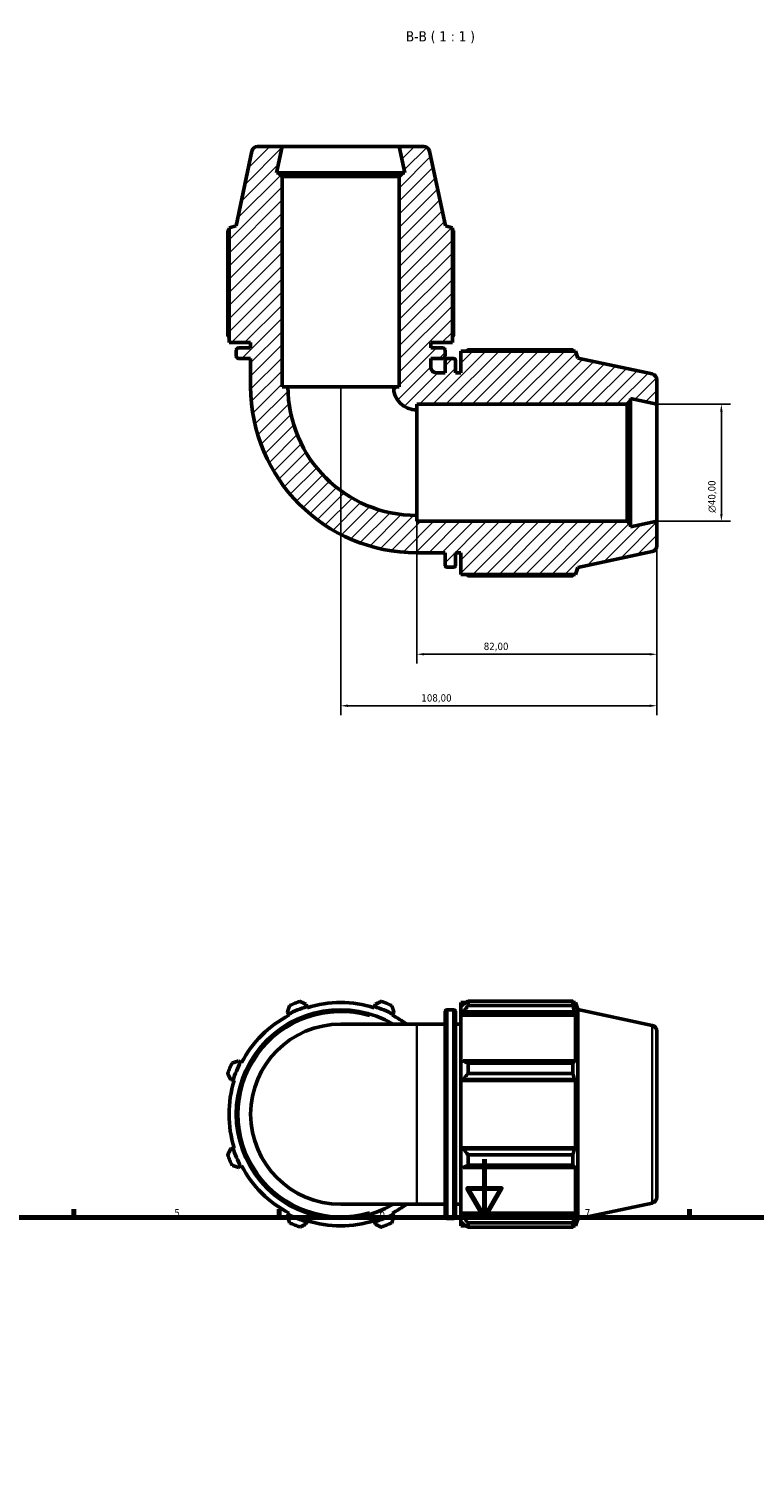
# Model space of a CAD drawing. Header units: millimetres. Extents: x 0 to 914, y 0 to 980.
# Tile 5 of 6: x 265 to 513, y 490 to 980. Entities that reach past the tile are written whole.
import ezdxf

# ---------------------------------------------------------------- set-up
doc = ezdxf.new("R2010")
doc.units = ezdxf.units.MM
for name, color, linetype, lineweight in [('Border (ISO)', 7, 'Continuous', 70), ('Dimension (ISO)', 7, 'Continuous', 25), ('Hatch (ISO)', 7, 'Continuous', 18), ('Symbol (ISO)', 7, 'Continuous', 25), ('Visible (ISO)', 7, 'Continuous', 50), ('Visible Narrow (ISO)', 7, 'Continuous', 35)]:
    doc.layers.add(name, color=color, linetype=linetype, lineweight=lineweight)
doc.styles.add('Label Text (ISO)', font='tahoma.ttf')
doc.styles.add('Note Text (ISO)', font='tahoma.ttf')
doc.dimstyles.new('Default (ISO)', dxfattribs={"dimtxt": 2.5, "dimasz": 2.5, "dimexe": 3.175, "dimexo": 0, "dimgap": 0.762, "dimtad": 1, "dimrnd": 1e-08, "dimzin": 0, "dimtxsty": 'Note Text (ISO)', "dimcen": 0.09, "dimdle": 10, "dimclrd": 256, "dimclre": 256, "dimclrt": 232, "dimazin": 0, "dimtfac": 1.40208, "dimtmove": 0, "dimatfit": 3, "dimfxl": 1, "dimtolj": 1, "dimtzin": 0, "dimlwd": -1, "dimlwe": -1, "dimarcsym": 0})

# ---------------------------------------------------------------- blocks, each defined once
blk = doc.blocks.new('Borders Default Border')
at = {"layer": 'Border (ISO)'}
for p, q in [((280.33, 574), (280.33, 576.9)), ((350.42, 574), (350.42, 576.9)), ((490.58, 574), (490.58, 576.9))]:
    blk.add_line(p, q, dxfattribs=at)
at = {"layer": 'Border (ISO)', "flags": 128}
for points in [[(420.5, 594), (420.5, 574), (414.73, 584), (426.27, 584), (420.5, 574)], [(20, 20), (20, 574), (821, 574), (821, 20), (20, 20)]]:
    blk.add_lwpolyline(points, dxfattribs=at)
at = {"layer": 'Border (ISO)', "color": 232, "true_color": 0xca0064, "char_height": 2.5, "attachment_point": 7, "style": 'Note Text (ISO)'}
for s, insert in [('5', (314.64, 574.35)), ('6', (384.66, 574.35)), ('7', (454.77, 574.4))]:
    blk.add_mtext(s, dxfattribs=dict(at, insert=insert))
blk = doc.blocks.new('*D7')
at = {"layer": 'Defpoints', "color": 0, "transparency": 16777216}
for p in [(479.41, 851.87), (479.41, 811.87), (501.41, 811.87)]:
    blk.add_point(p, dxfattribs=at)
at = {"layer": 'Dimension (ISO)', "transparency": 16777216}
for p, q in [((479.41, 851.87), (504.58, 851.87)), ((501.41, 849.37), (501.41, 814.37)), ((479.41, 811.87), (504.58, 811.87))]:
    blk.add_line(p, q, dxfattribs=at)
for points in [[(500.99, 849.37), (501.83, 849.37), (501.41, 851.87)], [(500.99, 814.37), (501.83, 814.37), (501.41, 811.87)]]:
    blk.add_solid(points, dxfattribs=at)
at = {"layer": 'Dimension (ISO)', "color": 232, "true_color": 0xca0064, "transparency": 16777216, "insert": (496.89, 814.81), "char_height": 2.5, "attachment_point": 1, "rotation": 90, "style": 'Note Text (ISO)'}
blk.add_mtext('\\A1;\\fAIGDT|b0|i0;\\H2.5000;\\ln\\fTahoma|b0|i0;\\H2.5000;40,00', dxfattribs=at)
blk = doc.blocks.new('*D8')
at = {"layer": 'Defpoints', "color": 0, "transparency": 16777216}
for p in [(371.41, 857.87), (479.41, 811.87), (371.41, 748.87)]:
    blk.add_point(p, dxfattribs=at)
at = {"layer": 'Dimension (ISO)', "transparency": 16777216}
for p, q in [((371.41, 857.87), (371.41, 745.69)), ((479.41, 811.87), (479.41, 745.69)), ((476.91, 748.87), (373.91, 748.87))]:
    blk.add_line(p, q, dxfattribs=at)
for points in [[(373.91, 749.29), (373.91, 748.45), (371.41, 748.87)], [(476.91, 749.29), (476.91, 748.45), (479.41, 748.87)]]:
    blk.add_solid(points, dxfattribs=at)
at = {"layer": 'Dimension (ISO)', "color": 232, "true_color": 0xca0064, "transparency": 16777216, "insert": (398.96, 752.81), "char_height": 2.5, "attachment_point": 1, "style": 'Note Text (ISO)'}
blk.add_mtext('\\A1;108,00', dxfattribs=at)
blk = doc.blocks.new('*D9')
at = {"layer": 'Defpoints', "color": 0, "transparency": 16777216}
for p in [(397.41, 813.87), (479.41, 811.87), (397.41, 766.46)]:
    blk.add_point(p, dxfattribs=at)
at = {"layer": 'Dimension (ISO)', "transparency": 16777216}
for p, q in [((397.41, 813.87), (397.41, 763.28)), ((479.41, 811.87), (479.41, 763.28)), ((476.91, 766.46), (399.91, 766.46))]:
    blk.add_line(p, q, dxfattribs=at)
for points in [[(399.91, 766.87), (399.91, 766.04), (397.41, 766.46)], [(476.91, 766.87), (476.91, 766.04), (479.41, 766.46)]]:
    blk.add_solid(points, dxfattribs=at)
at = {"layer": 'Dimension (ISO)', "color": 232, "true_color": 0xca0064, "transparency": 16777216, "insert": (420.27, 770.4), "char_height": 2.5, "attachment_point": 1, "style": 'Note Text (ISO)'}
blk.add_mtext('\\A1;82,00', dxfattribs=at)

msp = doc.modelspace()

# ---------------------------------------------------------------- hatches: boundary and pattern name
at = {"layer": 'Hatch (ISO)'}
h = msp.add_hatch(dxfattribs=at)
h.set_pattern_fill('ANSI31', color=256, scale=25.4, style=0)
h.set_pattern_definition([(45, (0, 0), (-2.245064, 2.245064), [])])
edge = h.paths.add_edge_path()
edge.add_ellipse((477.41, 803.489), major_axis=(0.416, -1.956), ratio=1, start_angle=0, end_angle=78)
edge.add_line((479.41, 803.489), (479.41, 811.87))
edge.add_line((479.41, 811.87), (470.41, 809.957))
edge.add_line((470.41, 809.957), (470.41, 810.67))
edge.add_line((470.41, 810.67), (469.21, 811.87))
edge.add_line((469.21, 811.87), (397.41, 811.87))
edge.add_line((397.41, 811.87), (397.41, 813.87))
edge.add_ellipse((397.41, 857.87), major_axis=(0, -44), ratio=1, start_angle=270, end_angle=360, ccw=False)
edge.add_line((353.41, 857.87), (351.41, 857.87))
edge.add_line((351.41, 857.87), (351.41, 929.67))
edge.add_line((351.41, 929.67), (350.21, 930.87))
edge.add_line((350.21, 930.87), (349.497, 930.87))
edge.add_line((349.497, 930.87), (351.41, 939.87))
edge.add_line((351.41, 939.87), (343.029, 939.87))
edge.add_ellipse((343.029, 937.87), major_axis=(0, 2), ratio=1, start_angle=0, end_angle=78)
edge.add_line((341.073, 938.286), (335.671, 912.87))
edge.add_line((335.671, 912.87), (333.28, 912.093))
edge.add_line((333.28, 912.093), (333.28, 872.91))
edge.add_line((333.28, 872.91), (340.66, 872.91))
edge.add_line((340.66, 872.91), (340.66, 871.11))
edge.add_line((340.66, 871.11), (336.54, 871.11))
edge.add_ellipse((336.54, 870.31), major_axis=(0, 0.8), ratio=1, start_angle=0, end_angle=90)
edge.add_line((335.74, 870.31), (335.74, 868.31))
edge.add_ellipse((336.54, 868.31), major_axis=(-0.8, 0), ratio=1, start_angle=0, end_angle=90)
edge.add_line((336.54, 867.51), (340.66, 867.51))
edge.add_line((340.66, 867.51), (340.66, 857.87))
edge.add_ellipse((397.41, 857.87), major_axis=(-56.75, 0), ratio=1, start_angle=0, end_angle=90)
edge.add_line((397.41, 801.12), (407.05, 801.12))
edge.add_line((407.05, 801.12), (407.05, 797))
edge.add_ellipse((407.85, 797), major_axis=(-0.8, 0), ratio=1, start_angle=0, end_angle=90)
edge.add_line((407.85, 796.2), (409.85, 796.2))
edge.add_ellipse((409.85, 797), major_axis=(0, -0.8), ratio=1, start_angle=0, end_angle=90)
edge.add_line((410.65, 797), (410.65, 801.12))
edge.add_line((410.65, 801.12), (412.45, 801.12))
edge.add_line((412.45, 801.12), (412.45, 793.74))
edge.add_line((412.45, 793.74), (451.633, 793.74))
edge.add_line((451.633, 793.74), (452.41, 796.131))
edge.add_line((452.41, 796.131), (477.826, 801.533))
edge = h.paths.add_edge_path()
edge.add_ellipse((477.41, 860.25), major_axis=(2, 0), ratio=1, start_angle=0, end_angle=78)
edge.add_line((477.826, 862.207), (452.41, 867.609))
edge.add_line((452.41, 867.609), (451.633, 870))
edge.add_line((451.633, 870), (412.45, 870))
edge.add_line((412.45, 870), (412.45, 862.62))
edge.add_line((412.45, 862.62), (410.65, 862.62))
edge.add_line((410.65, 862.62), (410.65, 866.74))
edge.add_ellipse((409.85, 866.74), major_axis=(0.8, 0), ratio=1, start_angle=0, end_angle=90)
edge.add_line((409.85, 867.54), (407.85, 867.54))
edge.add_ellipse((407.85, 866.74), major_axis=(0, 0.8), ratio=1, start_angle=0, end_angle=90)
edge.add_line((407.05, 866.74), (407.05, 862.62))
edge.add_line((407.05, 862.62), (404.16, 862.62))
edge.add_spline(control_points=[(404.16, 862.62), (404.026, 862.62), (403.892, 862.633), (403.628, 862.687), (403.5, 862.727), (403.137, 862.882), (402.919, 863.03), (402.553, 863.4), (402.408, 863.62), (402.211, 864.102), (402.16, 864.359), (402.16, 864.62)], knot_values=[-0.3149628, -0.3149628, -0.3149628, -0.3149628, -0.2746748, -0.2746748, -0.2343867, -0.2343867, -0.1562578, -0.1562578, -0.0781289, -0.0781289, 0, 0, 0, 0], degree=3, periodic=0)
edge.add_line((402.16, 864.62), (402.16, 867.51))
edge.add_line((402.16, 867.51), (406.28, 867.51))
edge.add_ellipse((406.28, 868.31), major_axis=(0, -0.8), ratio=1, start_angle=0, end_angle=90)
edge.add_line((407.08, 868.31), (407.08, 870.31))
edge.add_ellipse((406.28, 870.31), major_axis=(0.8, 0), ratio=1, start_angle=0, end_angle=90)
edge.add_line((406.28, 871.11), (402.16, 871.11))
edge.add_line((402.16, 871.11), (402.16, 872.91))
edge.add_line((402.16, 872.91), (409.54, 872.91))
edge.add_line((409.54, 872.91), (409.54, 912.093))
edge.add_line((409.54, 912.093), (407.149, 912.87))
edge.add_line((407.149, 912.87), (401.747, 938.286))
edge.add_ellipse((399.79, 937.87), major_axis=(1.956, 0.416), ratio=1, start_angle=0, end_angle=78)
edge.add_line((399.79, 939.87), (391.41, 939.87))
edge.add_line((391.41, 939.87), (393.323, 930.87))
edge.add_line((393.323, 930.87), (392.61, 930.87))
edge.add_line((392.61, 930.87), (391.41, 929.67))
edge.add_line((391.41, 929.67), (391.41, 857.87))
edge.add_line((391.41, 857.87), (389.41, 857.87))
edge.add_ellipse((397.41, 857.87), major_axis=(-8, 0), ratio=1, start_angle=0, end_angle=90)
edge.add_line((397.41, 849.87), (397.41, 851.87))
edge.add_line((397.41, 851.87), (469.21, 851.87))
edge.add_line((469.21, 851.87), (470.41, 853.07))
edge.add_line((470.41, 853.07), (470.41, 853.783))
edge.add_line((470.41, 853.783), (479.41, 851.87))
edge.add_line((479.41, 851.87), (479.41, 860.25))

# ---------------------------------------------------------------- linework, layer by layer
at = {"layer": 'Visible (ISO)'}
for p, q in [((341.073, 938.286), (335.671, 912.87)), ((351.41, 939.87), (343.029, 939.87)), ((349.497, 930.87), (351.41, 939.87)), ((391.41, 939.87), (351.41, 939.87)), ((399.79, 939.87), (391.41, 939.87)), ((391.41, 939.87), (393.323, 930.87)), ((407.149, 912.87), (401.747, 938.286)), ((350.21, 930.87), (349.497, 930.87)), ((351.41, 929.67), (350.21, 930.87)), ((392.61, 930.87), (350.21, 930.87)), ((351.41, 857.87), (351.41, 929.67)), ((351.41, 929.67), (391.41, 929.67)), ((392.61, 930.87), (391.41, 929.67)), ((391.41, 929.67), (391.41, 857.87)), ((393.323, 930.87), (392.61, 930.87)), ((335.671, 912.87), (333.28, 912.093)), ((333.28, 912.093), (333.28, 872.91)), ((409.54, 912.093), (407.149, 912.87)), ((409.54, 872.91), (409.54, 912.093)), ((332.832, 911.161), (332.832, 875.37)), ((409.988, 875.37), (409.988, 911.161)), ((333.28, 872.91), (340.66, 872.91)), ((340.66, 872.91), (340.66, 871.11)), ((402.16, 871.11), (402.16, 872.91)), ((402.16, 872.91), (409.54, 872.91)), ((335.74, 870.31), (335.74, 868.31)), ((340.66, 871.11), (336.54, 871.11)), ((336.54, 867.51), (340.66, 867.51)), ((340.66, 867.51), (340.66, 857.87)), ((406.28, 871.11), (402.16, 871.11)), ((402.16, 864.62), (402.16, 867.51)), ((402.16, 867.51), (406.28, 867.51)), ((407.08, 868.31), (407.08, 870.31)), ((409.85, 867.54), (407.85, 867.54)), ((451.633, 870), (412.45, 870)), ((412.45, 870), (412.45, 862.62)), ((450.7, 870.448), (414.91, 870.448)), ((452.41, 867.609), (451.633, 870)), ((477.826, 862.207), (452.41, 867.609)), ((407.05, 862.62), (404.16, 862.62)), ((407.05, 866.74), (407.05, 862.62)), ((410.65, 862.62), (410.65, 866.74)), ((412.45, 862.62), (410.65, 862.62)), ((353.41, 857.87), (351.41, 857.87)), ((353.41, 857.87), (389.41, 857.87)), ((391.41, 857.87), (389.41, 857.87)), ((479.41, 851.87), (479.41, 860.25)), ((469.21, 851.87), (470.41, 853.07)), ((470.41, 853.07), (470.41, 853.783)), ((470.41, 853.783), (479.41, 851.87)), ((470.41, 810.67), (470.41, 853.07)), ((397.41, 849.87), (397.41, 851.87)), ((397.41, 851.87), (469.21, 851.87)), ((397.41, 849.87), (397.41, 813.87)), ((469.21, 851.87), (469.21, 811.87)), ((479.41, 811.87), (479.41, 851.87)), ((397.41, 811.87), (397.41, 813.87)), ((469.21, 811.87), (397.41, 811.87)), ((470.41, 810.67), (469.21, 811.87)), ((479.41, 811.87), (470.41, 809.957)), ((470.41, 809.957), (470.41, 810.67)), ((479.41, 803.489), (479.41, 811.87)), ((397.41, 801.12), (407.05, 801.12)), ((407.05, 801.12), (407.05, 797)), ((410.65, 797), (410.65, 801.12)), ((410.65, 801.12), (412.45, 801.12)), ((412.45, 801.12), (412.45, 793.74)), ((452.41, 796.131), (477.826, 801.533)), ((407.85, 796.2), (409.85, 796.2)), ((451.633, 793.74), (452.41, 796.131)), ((412.45, 793.74), (451.633, 793.74)), ((414.91, 793.292), (450.7, 793.292)), ((412.45, 647.471), (412.45, 646.097)), ((412.45, 647.471), (414.195, 647.471)), ((414.91, 647.919), (414.91, 646.436)), ((414.91, 647.919), (450.7, 647.919)), ((450.7, 646.436), (450.7, 647.919)), ((450.933, 647.471), (451.633, 647.471)), ((451.633, 645.706), (451.633, 647.471)), ((452.41, 645.08), (451.633, 647.471)), ((353.235, 644.253), (353.614, 643.526)), ((353.614, 643.526), (353.803, 643.162)), ((359.821, 646.097), (359.574, 646.879)), ((359.944, 645.706), (359.821, 646.097)), ((382.999, 646.097), (382.876, 645.706)), ((383.246, 646.879), (382.999, 646.097)), ((389.016, 643.162), (389.206, 643.526)), ((389.206, 643.526), (389.584, 644.253)), ((407.05, 574.471), (407.05, 644.211)), ((407.85, 645.011), (409.85, 645.011)), ((410.65, 644.211), (410.65, 574.471)), ((413.27, 646.879), (412.45, 646.097)), ((412.45, 643.526), (412.45, 646.097)), ((412.45, 643.526), (413.27, 644.253)), ((412.45, 643.162), (412.45, 643.526)), ((412.45, 643.162), (412.45, 627.136)), ((412.45, 643.162), (451.633, 643.162)), ((413.27, 644.253), (451.233, 644.253)), ((450.7, 646.436), (414.91, 646.436)), ((451.633, 645.706), (451.233, 646.879)), ((451.233, 644.253), (451.633, 643.162)), ((451.633, 626.947), (451.633, 643.162)), ((452.41, 573.602), (452.41, 645.08)), ((477.826, 639.677), (452.41, 645.08)), ((397.41, 640.091), (371.41, 640.091)), ((397.41, 640.091), (407.05, 640.091)), ((410.65, 640.091), (412.45, 640.091)), ((479.41, 637.721), (479.41, 580.96)), ((337.224, 627.136), (336.497, 627.515)), ((413.27, 627.515), (412.45, 627.136)), ((451.233, 627.515), (413.27, 627.515)), ((451.633, 626.947), (451.233, 627.515)), ((337.588, 626.947), (337.224, 627.136)), ((412.45, 620.93), (412.45, 627.136)), ((414.91, 626.803), (414.91, 623.223)), ((414.91, 626.803), (450.7, 626.803)), ((450.7, 623.223), (414.91, 623.223)), ((450.7, 623.223), (450.7, 626.803)), ((333.872, 621.176), (334.654, 620.93)), ((334.654, 620.93), (335.045, 620.807)), ((412.45, 620.93), (413.27, 621.176)), ((412.45, 620.807), (412.45, 620.93)), ((412.45, 620.807), (412.45, 597.875)), ((412.45, 620.807), (451.633, 620.807)), ((413.27, 621.176), (451.233, 621.176)), ((451.233, 621.176), (451.633, 620.807)), ((451.633, 597.875), (451.633, 620.807)), ((334.654, 597.751), (333.872, 597.505)), ((335.045, 597.875), (334.654, 597.751)), ((412.45, 597.751), (412.45, 597.875)), ((412.45, 597.875), (451.633, 597.875)), ((412.45, 591.545), (412.45, 597.751)), ((413.27, 597.505), (412.45, 597.751)), ((451.233, 597.505), (413.27, 597.505)), ((414.91, 595.458), (414.91, 591.878)), ((414.91, 595.458), (450.7, 595.458)), ((450.7, 591.878), (450.7, 595.458)), ((451.633, 597.875), (451.233, 597.505)), ((336.497, 591.166), (337.224, 591.545)), ((337.224, 591.545), (337.588, 591.734)), ((412.45, 591.545), (413.27, 591.166)), ((412.45, 591.545), (412.45, 575.519)), ((413.27, 591.166), (451.233, 591.166)), ((450.7, 591.878), (414.91, 591.878)), ((451.233, 591.166), (451.633, 591.734)), ((451.633, 575.519), (451.633, 591.734)), ((371.41, 578.591), (397.41, 578.591)), ((397.41, 578.591), (407.05, 578.591)), ((410.65, 578.591), (412.45, 578.591)), ((477.826, 579.004), (452.41, 573.602)), ((353.614, 575.155), (353.235, 574.428)), ((353.803, 575.519), (353.614, 575.155)), ((389.206, 575.155), (389.016, 575.519)), ((389.584, 574.428), (389.206, 575.155)), ((407.85, 573.671), (409.85, 573.671)), ((412.45, 575.155), (412.45, 575.519)), ((412.45, 575.519), (451.633, 575.519)), ((412.45, 572.584), (412.45, 575.155)), ((413.27, 574.428), (412.45, 575.155)), ((451.233, 574.428), (413.27, 574.428)), ((451.633, 575.519), (451.233, 574.428)), ((452.41, 573.602), (451.633, 571.211)), ((359.574, 571.802), (359.821, 572.584)), ((359.821, 572.584), (359.944, 572.975)), ((382.876, 572.975), (382.999, 572.584)), ((382.999, 572.584), (383.246, 571.802)), ((412.45, 572.584), (413.27, 571.802)), ((412.45, 572.584), (412.45, 571.211)), ((412.45, 571.211), (414.195, 571.211)), ((414.91, 572.245), (414.91, 570.763)), ((414.91, 572.245), (450.7, 572.245)), ((450.7, 570.763), (414.91, 570.763)), ((450.7, 570.763), (450.7, 572.245)), ((450.933, 571.211), (451.633, 571.211)), ((451.233, 571.802), (451.633, 572.975)), ((451.633, 571.211), (451.633, 572.975))]:
    msp.add_line(p, q, dxfattribs=at)
for centre, radius, start, end in [((343.029, 937.87), 2, 90, 168), ((399.79, 937.87), 2, 12, 90), ((336.54, 870.31), 0.8, 90, 180), ((336.54, 868.31), 0.8, 180, 270), ((406.28, 870.31), 0.8, 0, 90), ((406.28, 868.31), 0.8, 270, 0), ((407.85, 866.74), 0.8, 90, 180), ((409.85, 866.74), 0.8, 0, 90), ((397.41, 857.87), 56.75, 180, 270), ((397.41, 857.87), 44, 180, 270), ((397.41, 857.87), 8, 180, 270), ((477.41, 860.25), 2, 0, 78), ((477.41, 803.489), 2, 282, 0), ((407.85, 797), 0.8, 180, 270), ((409.85, 797), 0.8, 270, 0), ((371.41, 609.341), 41, 109.79198, 115.20802), ((371.41, 609.341), 38.13, 72.5, 107.5), ((371.41, 609.341), 41, 64.79198, 70.20802), ((371.41, 609.341), 35.67, 59.54969, 300.45031), ((371.41, 609.341), 38.13, 117.5, 152.5), ((371.41, 609.341), 38.54, 107.5, 117.5), ((371.41, 609.341), 38.54, 62.5, 72.5), ((371.41, 609.341), 38.13, 53.75068, 62.5), ((407.85, 644.211), 0.8, 90, 180), ((409.85, 644.211), 0.8, 0, 90), ((371.41, 609.341), 30.75, 90, 270), ((477.41, 637.721), 2, 0, 78), ((371.41, 609.341), 41, 154.79198, 160.20802), ((371.41, 609.341), 38.54, 152.5, 162.5), ((371.41, 609.341), 38.13, 162.5, 197.5), ((371.41, 609.341), 41, 199.79198, 205.20802), ((371.41, 609.341), 38.54, 197.5, 207.5), ((371.41, 609.341), 38.13, 207.5, 242.5), ((371.41, 609.341), 38.13, 297.5, 306.24932), ((477.41, 580.96), 2, 282, 0), ((371.41, 609.341), 38.54, 242.5, 252.5), ((371.41, 609.341), 38.54, 287.5, 297.5), ((407.85, 574.471), 0.8, 180, 270), ((409.85, 574.471), 0.8, 270, 0), ((371.41, 609.341), 41, 244.79198, 250.20802), ((371.41, 609.341), 38.13, 252.5, 287.5), ((371.41, 609.341), 41, 289.79198, 295.20802)]:
    msp.add_arc(centre, radius, start, end, dxfattribs=at)
for points, weights in [([(333.28, 911.393), (333.058, 911.279), (332.832, 911.161)], [1.0010893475, 1.00061865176, 1]), ([(409.988, 911.161), (409.762, 911.279), (409.54, 911.393)], [1, 1.00061865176, 1.00108934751]), ([(333.28, 874.655), (333.058, 875.007), (332.832, 875.37)], [1.0120977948, 1.01425715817, 1.0162705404]), ([(409.988, 875.37), (409.762, 875.007), (409.54, 874.655)], [1.0162705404, 1.01425715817, 1.0120977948]), ([(414.195, 870), (414.547, 870.222), (414.91, 870.448)], [1.0120977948, 1.01425715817, 1.0162705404]), ([(450.933, 870), (450.818, 870.222), (450.7, 870.448)], [1.0010893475, 1.00061865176, 1]), ([(414.91, 793.292), (414.547, 793.518), (414.195, 793.74)], [1.0162705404, 1.01425715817, 1.0120977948]), ([(450.7, 793.292), (450.818, 793.518), (450.933, 793.74)], [1, 1.00061865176, 1.00108934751]), ([(359.574, 646.879), (358.571, 647.388), (357.527, 647.919)], [1.00604350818, 1.01155705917, 1.0162705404]), ([(385.293, 647.919), (384.248, 647.388), (383.246, 646.879)], [1.0162705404, 1.01155705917, 1.00604350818]), ([(414.91, 647.919), (414.057, 647.388), (413.27, 646.879)], [1.0162705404, 1.01155705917, 1.00604350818]), ([(450.7, 647.919), (450.978, 647.388), (451.233, 646.879)], [1, 1.00145338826, 1.00209018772]), ([(353.948, 646.436), (353.584, 645.322), (353.235, 644.253)], [1.0162705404, 1.01155705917, 1.00604350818]), ([(389.584, 644.253), (389.235, 645.322), (388.872, 646.436)], [1.00604350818, 1.01155705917, 1.0162705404]), ([(413.27, 644.253), (414.057, 645.322), (414.91, 646.436)], [1.00604350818, 1.01155705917, 1.0162705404]), ([(451.233, 644.253), (450.978, 645.322), (450.7, 646.436)], [1.00209018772, 1.00145338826, 1]), ([(336.497, 627.515), (335.428, 627.166), (334.314, 626.803)], [1.00604350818, 1.01155705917, 1.0162705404]), ([(414.91, 626.803), (414.057, 627.166), (413.27, 627.515)], [1.0162705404, 1.01155705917, 1.00604350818]), ([(450.7, 626.803), (450.978, 627.166), (451.233, 627.515)], [1, 1.00145338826, 1.00209018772]), ([(332.832, 623.223), (333.362, 622.179), (333.872, 621.176)], [1.0162705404, 1.01155705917, 1.00604350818]), ([(413.27, 621.176), (414.057, 622.179), (414.91, 623.223)], [1.00604350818, 1.01155705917, 1.0162705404]), ([(451.233, 621.176), (450.978, 622.179), (450.7, 623.223)], [1.00209018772, 1.00145338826, 1]), ([(333.872, 597.505), (333.362, 596.502), (332.832, 595.458)], [1.00604350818, 1.01155705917, 1.0162705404]), ([(414.91, 595.458), (414.057, 596.502), (413.27, 597.505)], [1.0162705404, 1.01155705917, 1.00604350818]), ([(450.7, 595.458), (450.978, 596.502), (451.233, 597.505)], [1, 1.00145338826, 1.00209018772]), ([(334.314, 591.878), (335.428, 591.515), (336.497, 591.166)], [1.0162705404, 1.01155705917, 1.00604350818]), ([(413.27, 591.166), (414.057, 591.515), (414.91, 591.878)], [1.00604350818, 1.01155705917, 1.0162705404]), ([(451.233, 591.166), (450.978, 591.515), (450.7, 591.878)], [1.00209018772, 1.00145338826, 1]), ([(353.235, 574.428), (353.584, 573.359), (353.948, 572.245)], [1.00604350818, 1.01155705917, 1.0162705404]), ([(388.872, 572.245), (389.235, 573.359), (389.584, 574.428)], [1.0162705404, 1.01155705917, 1.00604350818]), ([(414.91, 572.245), (414.057, 573.359), (413.27, 574.428)], [1.0162705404, 1.01155705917, 1.00604350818]), ([(450.7, 572.245), (450.978, 573.359), (451.233, 574.428)], [1, 1.00145338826, 1.00209018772]), ([(357.527, 570.763), (358.571, 571.293), (359.574, 571.802)], [1.0162705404, 1.01155705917, 1.00604350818]), ([(383.246, 571.802), (384.248, 571.293), (385.293, 570.763)], [1.00604350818, 1.01155705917, 1.0162705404]), ([(413.27, 571.802), (414.057, 571.293), (414.91, 570.763)], [1.00604350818, 1.01155705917, 1.0162705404]), ([(451.233, 571.802), (450.978, 571.293), (450.7, 570.763)], [1.00209018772, 1.00145338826, 1])]:
    msp.add_rational_spline(points, weights, degree=2, dxfattribs=at)
msp.add_open_spline([(404.16, 862.62), (404.026, 862.62), (403.892, 862.633), (403.628, 862.687), (403.5, 862.727), (403.137, 862.882), (402.919, 863.03), (402.553, 863.4), (402.408, 863.62), (402.211, 864.102), (402.16, 864.359), (402.16, 864.62)], degree=3, knots=[-0.31496283, -0.31496283, -0.31496283, -0.31496283, -0.27467476, -0.27467476, -0.23438668, -0.23438668, -0.15625779, -0.15625779, -0.07812889, -0.07812889, 0, 0, 0, 0], dxfattribs=at)
at = {"layer": 'Visible Narrow (ISO)'}
for p, q in [((407.85, 644.571), (407.85, 574.11)), ((409.85, 574.11), (409.85, 644.571)), ((397.41, 578.969), (397.41, 639.712)), ((477.826, 579.377), (477.826, 639.304))]:
    msp.add_line(p, q, dxfattribs=at)
msp.add_arc((371.41, 609.341), 34.87, 73.67936, 286.32064, dxfattribs=at)

# ---------------------------------------------------------------- block references
msp.add_blockref('Borders Default Border', (0, 0))

# ---------------------------------------------------------------- texts
at = {"layer": 'Symbol (ISO)', "insert": (393.679, 975.162), "char_height": 3.5, "attachment_point": 7, "style": 'Label Text (ISO)'}
msp.add_mtext('B-B ( 1 : 1 )', dxfattribs=at)

# ---------------------------------------------------------------- dimensions: what is measured, and where the dimension line sits
at = {"layer": 'Dimension (ISO)'}
dim = msp.add_linear_dim(base=(371.41, 748.87), p1=(479.41, 811.87), p2=(371.41, 857.87), angle=180, dimstyle='Default (ISO)', override={"dimdec": 2, "dimtp": 0, "dimtm": 0, "dimtdec": 2, "dimtofl": 0, "dimatfit": 1}, dxfattribs=at)
dim.commit()
dim.dimension.update_dxf_attribs({"geometry": '*D8', "text_midpoint": (403.91, 748.87), "dimtype": 160})
dim = msp.add_linear_dim(base=(501.41, 811.87), p1=(479.41, 851.87), p2=(479.41, 811.87), angle=90, text='\\fAIGDT|b0|i0;\\H2.5000;\\ln\\fTahoma|b0|i0;\\H2.5000;<>', dimstyle='Default (ISO)', override={"dimdec": 2, "dimtp": 0, "dimtm": 0, "dimtdec": 2, "dimtofl": 0, "dimatfit": 1}, dxfattribs=at)
dim.commit()
dim.dimension.update_dxf_attribs({"geometry": '*D7', "text_midpoint": (501.41, 820.37), "dimtype": 160})
dim = msp.add_linear_dim(base=(397.41, 766.457), p1=(479.41, 811.87), p2=(397.41, 813.87), dimstyle='Default (ISO)', override={"dimdec": 2, "dimtp": 0, "dimtm": 0, "dimtdec": 2, "dimtofl": 0, "dimatfit": 1}, dxfattribs=at)
dim.commit()
dim.dimension.update_dxf_attribs({"geometry": '*D9', "text_midpoint": (424.41, 766.457), "dimtype": 160})

doc.saveas('drawing.dxf')
